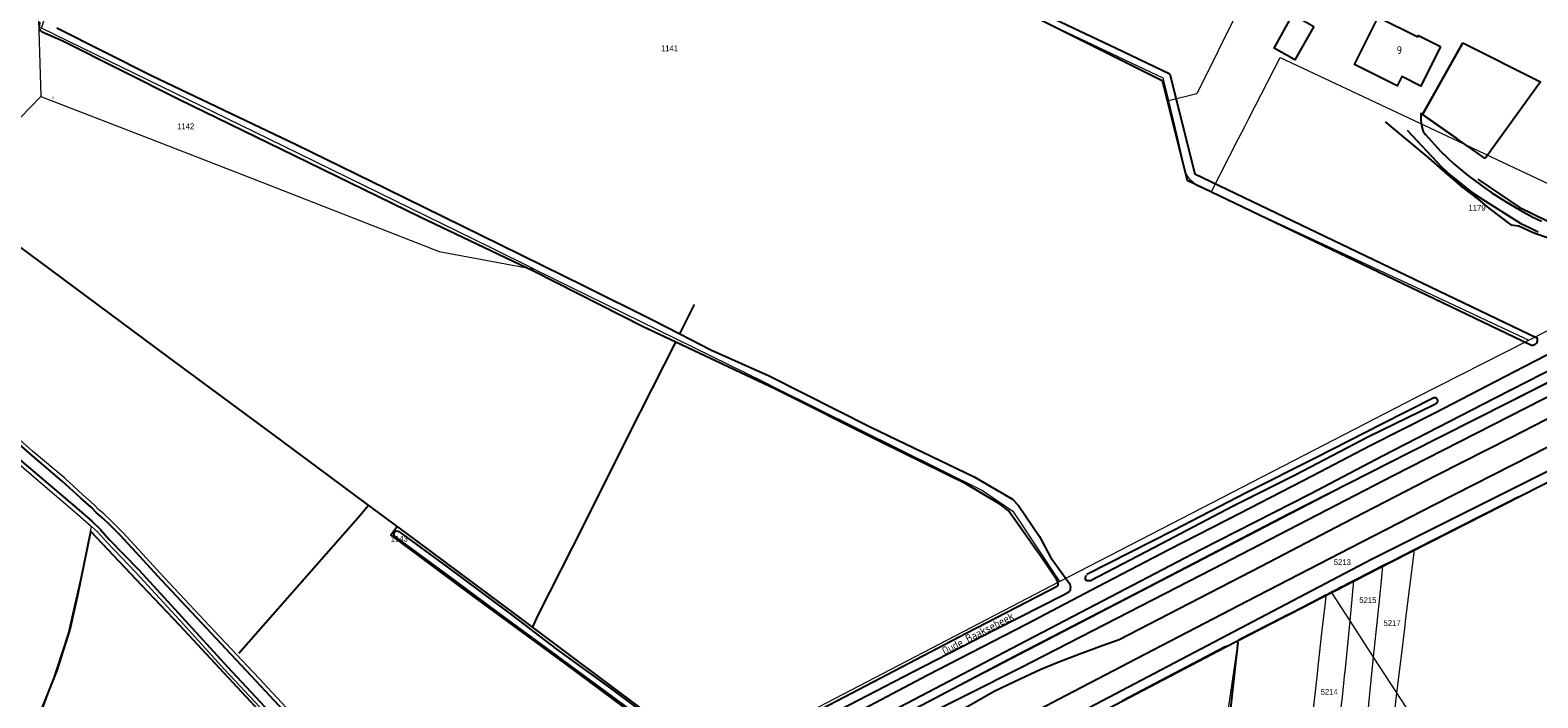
# Model space of a CAD drawing. Header units: metres. Extents: x 233829 to 239427, y 444283 to 448222.
# Tile 66 of 171: x 235767 to 236238, y 445825 to 446034. Entities that reach past the tile are written whole.
import ezdxf
from ezdxf.enums import TextEntityAlignment as Align

# ---------------------------------------------------------------- set-up
doc = ezdxf.new("R2010")
doc.units = ezdxf.units.M
doc.header["$MEASUREMENT"] = 0
doc.linetypes.add('DGN3', pattern=[54.868356, 36.578904, -18.289452])
for name, color, linetype in [('DAKRAND-BYG', 4, 'Continuous'), ('Goud-kadastrale grenzen', 13, 'Continuous'), ('HEG', 253, 'Continuous'), ('HOOFDGEBOUW', 4, 'Continuous'), ('HUISNUMMER', 253, 'Continuous'), ('INSTEEKSLOOT', 153, 'Continuous'), ('KANTVERH', 253, 'Continuous'), ('KANTWATER', 153, 'Continuous'), ('RASTER', 253, 'Continuous'), ('WATERLNAAM', 253, 'Continuous')]:
    doc.layers.add(name, color=color, linetype=linetype)
for name, color, linetype, lineweight in [('G01 kadestrale perceelsgrens', 73, 'Continuous', 0), ('G02 kadestrale sectiegrens', 73, 'DGN3', 30), ('Z01 perceelnummer', 73, 'Continuous', 13)]:
    doc.layers.add(name, color=color, linetype=linetype, lineweight=lineweight)
doc.styles.get("Standard").update_dxf_attribs({"font": 'iso.shx'})
doc.styles.add('Styledgn001', font='dgn001.shx')

# ---------------------------------------------------------------- blocks, each defined once
blk = doc.blocks.new('A$C1532452F')
at = {"layer": 'G01 kadestrale perceelsgrens'}
for p, q in [((235769.674, 446045.725), (235770.651, 446013.14)), ((235757.835, 446000), (235770.651, 446013.14)), ((235770.651, 446013.14), (235804.638, 446000)), ((236125.519, 446000), (236127.502, 445991.453)), ((236136.016, 445983.345), (236144.542, 446000)), ((236131.877, 445985.269), (236136.016, 445983.345)), ((236235.151, 445937.129), (236287.929, 445963.941)), ((236074.081, 445883.763), (236088.701, 445861.759)), ((236179.353, 445849.549), (236173.602, 445858.408)), ((236186.718, 445838.202), (236179.353, 445849.549)), ((236193.946, 445827.068), (236186.718, 445838.202)), ((236234.31, 445764.886), (236193.946, 445827.068))]:
    blk.add_line(p, q, dxfattribs=at)
at = {"layer": 'G01 kadestrale perceelsgrens', "flags": 128}
for points in [[(236165.056, 446081.355), (236144.96, 446040.999), (236131.505, 446013.979), (236122.634, 446011.811)], [(236000, 446076.463), (236027.144, 446063.514), (236120.87, 446019.027), (236122.634, 446011.811)], [(235841.547, 446000), (235770.941, 446034.525), (235774.165, 446044.546)], [(236144.542, 446000), (236146.494, 446003.813), (236147.752, 446006.267), (236157.523, 446025.329), (236211.351, 446000)], [(236122.634, 446011.811), (236125.483, 446000.153), (236125.519, 446000)], [(235804.638, 446000), (235837.274, 445987.382), (235894.979, 445964.777), (235924.696, 445959.306)], [(235924.696, 445959.306), (235911.052, 445966.013), (235841.547, 446000)], [(236211.351, 446000), (236223.356, 445994.351), (236287.929, 445963.941)], [(236136.016, 445983.345), (236201.646, 445952.836), (236235.151, 445937.129)], [(236000, 445799.425), (236188.194, 445897.202), (236280.226, 445943.924), (236326.762, 445968.978)], [(235924.696, 445959.306), (235996.522, 445923.997), (236000, 445922.269)], [(235792.577, 445880.805), (235790.317, 445882.912), (235788.811, 445884.185), (235787.302, 445885.716), (235783.797, 445888.866), (235778.144, 445894.025), (235768.101, 445902.493), (235754.844, 445914.229), (235739.225, 445927.825), (235724.815, 445940.2), (235711.261, 445952.248)], [(236088.701, 445861.759), (236199.903, 445919.223), (236235.151, 445937.129)], [(236000, 445922.269), (236064.62, 445890.163), (236074.081, 445883.763)], [(235744.878, 445914.711), (235751.506, 445908.87), (235774.153, 445889.715), (235782.148, 445882.85), (235786.482, 445878.912)], [(235901.833, 445763.855), (235890.226, 445775.97), (235873.44, 445794.143), (235857.156, 445811.802), (235838.808, 445831.49), (235824.863, 445846.307), (235809.325, 445862.898), (235801.208, 445871.76), (235796.304, 445877.054), (235792.577, 445880.805)], [(235751.591, 445766.332), (235750.536, 445767.209), (235760.626, 445793.446), (235773.912, 445829.24), (235779.283, 445845.805), (235784.121, 445866.792), (235786.482, 445878.912)], [(235786.482, 445878.912), (235788.364, 445877.277), (235791.174, 445874.128), (235800.386, 445864.577), (235813.851, 445849.954), (235828.048, 445834.309), (235848.385, 445812.589), (235865.212, 445795.007), (235884.1, 445774.755), (235896.99, 445761.004)], [(236193.946, 445827.068), (236195.47, 445839.41), (236196.423, 445847.127), (236196.804, 445850.215), (236199.451, 445871.651)], [(236186.718, 445838.202), (236188.013, 445850.894), (236188.824, 445858.83), (236189.149, 445862.009), (236189.622, 445866.647)], [(236000, 445815.613), (236001.203, 445816.247), (236088.701, 445861.759)], [(236179.353, 445849.549), (236180.124, 445857.408), (236180.135, 445857.517), (236180.574, 445861.994)], [(236163.803, 445785.223), (236169.256, 445833.881), (236169.432, 445835.446), (236169.607, 445837.012), (236170.485, 445844.844), (236171.363, 445852.675), (236171.538, 445854.242), (236171.889, 445857.372), (236171.908, 445857.538)], [(236172.559, 445784.429), (236176.616, 445822.542), (236176.784, 445824.119), (236176.952, 445825.697), (236177.754, 445833.238), (236177.789, 445833.592), (236179.353, 445849.549)], [(236136.583, 445788.157), (236138.137, 445800.048), (236144.513, 445843.45)], [(236181.111, 445783.515), (236182.589, 445796.182), (236183.373, 445804.741), (236183.831, 445809.729), (236184.123, 445812.814), (236184.653, 445818.004), (236185.096, 445822.336), (236185.557, 445826.849), (236186.718, 445838.202)], [(236190.533, 445782.508), (236190.263, 445789.082), (236190.582, 445795.694), (236190.749, 445798.636), (236190.952, 445800.457), (236191.127, 445802.025), (236191.301, 445803.592), (236191.751, 445807.632), (236192.474, 445814.108), (236192.861, 445817.58), (236193.946, 445827.068)]]:
    blk.add_lwpolyline(points, dxfattribs=at)
blk.add_lwpolyline([(236131.877, 445985.269, -0.2373107), (236127.502, 445991.453)], format="xyb", dxfattribs=at)
at = {"layer": 'G02 kadestrale sectiegrens', "flags": 128}
for points in [[(236199.451, 445871.651), (236227.559, 445885.913), (236256.192, 445900.441), (236284.033, 445914.635), (236307.6, 445927.414)], [(236189.622, 445866.647), (236192.17, 445867.957), (236199.451, 445871.651)], [(236180.574, 445861.994), (236180.748, 445862.083), (236185.219, 445864.383), (236187.01, 445865.304), (236189.622, 445866.647)], [(236173.602, 445858.408), (236174.496, 445858.867), (236174.899, 445859.075), (236174.943, 445859.097), (236175.39, 445859.327), (236176.688, 445859.995), (236177.031, 445860.171), (236178.003, 445860.671), (236178.066, 445860.704), (236180.574, 445861.994)], [(236144.513, 445843.45), (236158.408, 445850.594), (236159.301, 445851.053), (236160.195, 445851.513), (236164.664, 445853.812), (236169.133, 445856.11), (236170.027, 445856.569), (236171.814, 445857.489), (236171.908, 445857.538)], [(236171.908, 445857.538), (236171.948, 445857.558), (236172.665, 445857.927), (236173.112, 445858.157), (236173.602, 445858.408)], [(236108.363, 445824.537), (236140.42, 445841.345), (236144.513, 445843.45)]]:
    blk.add_lwpolyline(points, dxfattribs=at)
at = {"layer": 'Z01 perceelnummer', "linetype": 'Continuous', "lineweight": 13, "style": 'Styledgn001'}
for s, p in [('1141', (235966.923, 446028.205)), ('1142', (235815.897, 446003.846)), ('1179', (236218.994, 445978.43)), ('1143', (235882.564, 445875.128)), ('5213', (236176.933, 445867.836)), ('5215', (236184.909, 445855.975)), ('5217', (236192.476, 445848.817)), ('5214', (236172.843, 445827.344))]:
    blk.add_text(s, height=1.8, dxfattribs=at).set_placement(p, align=Align.MIDDLE_CENTER)

msp = doc.modelspace()

# ---------------------------------------------------------------- linework, layer by layer
at = {"layer": 'DAKRAND-BYG'}
msp.add_lwpolyline([(236168.03, 446035.02), (236162.14, 446024.6), (236155.63, 446028.29), (236161.52, 446038.71), (236168.03, 446035.02)], dxfattribs=at)
at = {"layer": 'HEG'}
for points in [[(236221.54, 445993.77), (236201.97, 446007.49), (236214.59, 446029.94)], [(236214.38, 446029.56), (236201.97, 446007.49), (236212.65, 446000)], [(236214.59, 446029.94), (236238.8, 446017.77), (236221.54, 445993.77)]]:
    msp.add_lwpolyline(points, dxfattribs=at)
at = {"layer": 'HOOFDGEBOUW'}
msp.add_lwpolyline([(236207.57, 446028.77), (236201.4, 446016.43), (236195.5, 446019.38), (236194.03, 446016.44), (236180.73, 446023.1), (236188.16, 446037.94), (236200.49, 446031.77), (236200.71, 446032.21), (236207.57, 446028.77)], dxfattribs=at)
at = {"layer": 'INSTEEKSLOOT'}
msp.add_line((235774.41, 446012.88), (235774.58, 446012.81), dxfattribs=at)
for points in [[(236123.14, 446020.08), (236106.16, 446028.28), (236077.78, 446041.68), (236053.37, 446053.33), (236022.33, 446067.79), (235992.88, 446082.23), (235962.07, 446097.09), (235935.13, 446110.16), (235916.84, 446118.65), (235892.38, 446130.58), (235866.22, 446142.83), (235839.47, 446155.44), (235820.29, 446164.77)], [(236070.8, 446043.14), (236120.74, 446018.15), (236128.48, 445987.03), (236235.73, 445935.69)], [(235770.49, 446036.29), (235770.31, 446035.95), (235770.2, 446035.58), (235770.15, 446035.2), (235770.17, 446034.82), (235770.26, 446034.45), (235770.4, 446034.09), (235770.6, 446033.77), (235770.86, 446033.48), (235771.15, 446033.24)], [(235775.72, 446034.58), (235805.25, 446019.72), (235850.43, 445998.21), (235878.43, 445984.44), (235914.23, 445966.83), (235940.29, 445954.1), (235961.78, 445943.38), (235970.15, 445939.06)], [(235968.87, 445936.52), (235958.74, 445941.31), (235924.64, 445958.49), (235889.09, 445975.49), (235849.88, 445994.62), (235813.71, 446012.23), (235777.55, 446030.38), (235771.15, 446033.24)], [(236123.14, 446020.08), (236130.88, 445988.99), (236237.69, 445937.86)], [(235791.73, 445879.96), (235789.52, 445882.02), (235787.99, 445883.3), (235786.48, 445884.84), (235783.04, 445887.93), (235777.34, 445893.13), (235767.31, 445901.59), (235754.05, 445913.33), (235738.42, 445926.93), (235724.02, 445939.3), (235708.21, 445953.36), (235692.53, 445966.96), (235674.94, 445982.46), (235648.51, 446005.64)], [(236083.38, 445868.89), (236073.08, 445883.45), (236072.65, 445883.99), (236070.21, 445885.82), (236059.38, 445892.32), (236032.77, 445905.42), (235999.96, 445921.81), (235968.87, 445936.52)], [(235970.15, 445939.06), (235979.87, 445934.06), (235998.07, 445925.95), (236029.73, 445909.99), (236062.06, 445894.45), (236073.98, 445887.46), (236075.88, 445885.46), (236082.37, 445875.83), (236085.84, 445869.38)], [(236235.73, 445935.69), (236236.06, 445935.59), (236236.41, 445935.56), (236236.75, 445935.62), (236237.08, 445935.75), (236237.36, 445935.95), (236237.6, 445936.2), (236237.77, 445936.51), (236237.87, 445936.84), (236237.89, 445937.19), (236237.83, 445937.53), (236237.69, 445937.86)], [(236096.97, 445863.74), (236096.64, 445863.1), (236096.72, 445862.39), (236097.16, 445862.07), (236097.87, 445862.05), (236098.32, 445862.14), (236118.08, 445872.43), (236142.87, 445885.37), (236162.41, 445895.22), (236185.14, 445907.02), (236205.4, 445916.95), (236206.29, 445917.42)], [(236205.53, 445919.13), (236189.25, 445910.86), (236168.67, 445900.34), (236147.18, 445889.55), (236124.2, 445877.7), (236097.23, 445863.93)], [(236206.29, 445917.42), (236206.49, 445917.59), (236206.63, 445917.82), (236206.7, 445918.07), (236206.7, 445918.34), (236206.63, 445918.59), (236206.49, 445918.82), (236206.29, 445919), (236206.05, 445919.11), (236205.79, 445919.16), (236205.53, 445919.13)], [(235752.31, 445909.76), (235774.93, 445890.63), (235783.33, 445883.41), (235786.63, 445880.58), (235789.23, 445878.11), (235792.06, 445874.94), (235801.26, 445865.4), (235814.71, 445850.79), (235828.93, 445835.12), (235849.23, 445813.44)], [(235856.25, 445811.02), (235837.91, 445830.7), (235823.96, 445845.51), (235808.46, 445862.07), (235800.29, 445870.98), (235795.45, 445876.21), (235791.73, 445879.96)], [(235956.45, 445820.46), (235945.4, 445828.64), (235930.03, 445839.98), (235913.27, 445852.25), (235896.71, 445864.52), (235881.38, 445875.71), (235881.08, 445875.87), (235880.94, 445876.27), (235880.95, 445876.77), (235881.16, 445877.37), (235881.67, 445877.61), (235882.47, 445877.39), (235897.5, 445866.36), (235917.95, 445851.14), (235931.6, 445840.64), (235948.61, 445828.41), (235963.34, 445817.34)], [(235989.06, 445808.82), (236023.78, 445826.91), (236059.52, 445845.68), (236087.89, 445860.31), (236088.29, 445860.55), (236088.26, 445861.4), (236087.73, 445862.37), (236083.38, 445868.89)], [(236085.84, 445869.38), (236091.77, 445861.17), (236091.95, 445860.56), (236092.04, 445860.01), (236092.03, 445859.56), (236091.97, 445859.01), (236091.6, 445858.41), (236089.93, 445857.5), (236068.77, 445846.77), (236042.84, 445833.48), (236017.41, 445820.29)]]:
    msp.add_lwpolyline(points, dxfattribs=at)
at = {"layer": 'KANTVERH'}
for points in [[(236073.75, 445840.98), (236097.47, 445853.36), (236132.59, 445871.64), (236166.89, 445889.18), (236189.52, 445900.99), (236224.48, 445919.02), (236249.3, 445931.65), (236280.52, 445947.6), (236317.21, 445966.07), (236342.65, 445979.09), (236384.79, 446000.43), (236389.93, 446003.03), (236406.51, 446011.27)], [(236201.4, 446008.02), (236201.42, 446005.75), (236201.8, 446003.58), (236202.21, 446002.26), (236202.88, 446001.28), (236207.63, 445996.09), (236211.77, 445992.17), (236215.98, 445988.61), (236220.34, 445985.4), (236223.64, 445983.07), (236227.87, 445980.41), (236232.45, 445977.64), (236236.4, 445975.5), (236239.08, 445974.3)], [(236197.19, 446002.63), (236207.92, 445991.2), (236210.84, 445988.53), (236213.83, 445986.07), (236217.16, 445983.44), (236220.46, 445981.27), (236232.62, 445973.51), (236235.34, 445972.26), (236238.06, 445970.97)], [(236064.66, 445812.58), (236088.32, 445825.06), (236115.3, 445839.13), (236147.34, 445855.7), (236179.39, 445872.31), (236205.91, 445885.9), (236236.2, 445901.32), (236300.29, 445934.3), (236333.86, 445951.12), (236369.98, 445969.46), (236389.28, 445979.22), (236411.12, 445990.04), (236429.73, 445999.29)], [(236078.25, 445848.48), (236100.67, 445860.2), (236123, 445871.86), (236145.11, 445883.23), (236167.53, 445894.74), (236185.65, 445904.19), (236205.77, 445914.47), (236230.44, 445927.21), (236250.92, 445937.69), (236267.75, 445946.17), (236288.68, 445956.88), (236309.66, 445967.48), (236343.96, 445985.03), (236365.7, 445995.96)], [(236044.74, 445810.99), (236046.7, 445812.69), (236049.45, 445815.01), (236052.55, 445817.47), (236054.47, 445819.21), (236055.92, 445820.47), (236068.49, 445827.69), (236076.41, 445831.45), (236082.65, 445834.35), (236087.95, 445836.49), (236094.67, 445839.07), (236102.26, 445841.89), (236107.26, 445843.73), (236126.04, 445853.4), (236151.59, 445866.62), (236177.29, 445880.03), (236206.52, 445895.03), (236229.75, 445906.87), (236250.74, 445917.67)], [(235950.42, 445781.54), (235971.34, 445792.64), (235987.79, 445801.38), (236007.08, 445811.41), (236029.41, 445823.12), (236047.38, 445832.52), (236078.25, 445848.48)], [(235983.85, 445793.8), (235998.42, 445801.48), (236019.33, 445812.27), (236038.83, 445822.7), (236073.75, 445840.98)]]:
    msp.add_lwpolyline(points, dxfattribs=at)
at = {"layer": 'KANTWATER'}
for points in [[(236056.97, 445800.91), (236186.01, 445868.77), (236338.32, 445944.93), (236455.2, 446004.19), (236492.96, 446022.63)], [(236043.74, 445818.37), (236076.33, 445834.87), (236136.47, 445865.72), (236192.83, 445894.84), (236275.85, 445937.24), (236356.52, 445978.72), (236411.06, 446006)], [(236043.86, 445822.29), (236074.58, 445838.45), (236116, 445859.93), (236160.39, 445883.02), (236197.55, 445901.97), (236239.25, 445922.99), (236305.17, 445956.67), (236359.12, 445984.41), (236389.64, 446000)], [(236057.04, 445797.5), (236064.43, 445801.37), (236097.71, 445818.95), (236140.42, 445841.34), (236192.17, 445867.96), (236256.19, 445900.44), (236284.03, 445914.64), (236307.6, 445927.41), (236336.14, 445941.33), (236336.74, 445941.31), (236337.33, 445940.94), (236338.15, 445940.06), (236338.81, 445938.58), (236336.11, 445922.88), (236333.98, 445913.44), (236333.28, 445909.14), (236332.61, 445905.69), (236331.84, 445902.15), (236331.43, 445898.89), (236330.95, 445895.24), (236330.66, 445891.02), (236334.87, 445890.53), (236335.7, 445894.22), (236346.87, 445894.06)]]:
    msp.add_lwpolyline(points, dxfattribs=at)
at = {"layer": 'RASTER'}
for p, q in [((235970.15, 445939.06), (235974.77, 445948.23)), ((236138.62, 445791.16), (236144.39, 445842.82))]:
    msp.add_line(p, q, dxfattribs=at)
for points in [[(236190.34, 446005.27), (236203.98, 445993.9), (236209.84, 445988.67), (236214.2, 445985), (236219.44, 445981.05), (236222.72, 445978.32), (236229.58, 445973.11), (236231.99, 445972.78), (236236.49, 445970.72), (236241.51, 445968.94), (236246.21, 445968.12), (236252.53, 445967.41), (236258.65, 445967.05), (236265.98, 445966.8), (236276.21, 445965.85), (236281.47, 445965.07), (236284.55, 445964.06)], [(236219.21, 445987.4), (236232.19, 445978.66), (236240.89, 445974.34), (236248.82, 445972.36), (236257.48, 445971.16), (236266.12, 445970.87), (236275.76, 445970.29), (236281.63, 445969.74), (236285.67, 445968.8), (236289.5, 445967.61), (236293.87, 445965.96), (236319.1, 445978.63), (236323.29, 445980.8)], [(235743.85, 445981.1), (235769.93, 445961.9), (235810.39, 445931.82), (235842.97, 445907.74), (235871.7, 445886.47), (235887.62, 445874.66), (235918.91, 445851.42), (235934.78, 445839.57), (235958.73, 445821.66), (235973.42, 445810.79), (235976.92, 445808), (235973.35, 445805.78), (235970.81, 445808.74), (235967.82, 445811.37), (235956.58, 445819.7), (235934.35, 445836.22), (235904.83, 445857.86), (235879.89, 445876.35), (235881.8, 445878.86)], [(235924.29, 445847.63), (235926.08, 445851.45), (235940.28, 445879.6), (235954.17, 445907.35), (235968.87, 445936.52)], [(235832.45, 445839.45), (235870.35, 445882.49), (235872.83, 445885.49)], [(235760.63, 445793.45), (235767.51, 445813.34), (235771.23, 445822.53), (235775.81, 445834), (235779.87, 445846.79), (235782.23, 445857.57), (235786.3, 445877.43), (235802.11, 445860.67), (235814, 445848.2), (235844.32, 445815.51), (235872.51, 445785.87), (235895.94, 445760.8), (235873.8, 445748.89), (235834.85, 445727.89), (235795.4, 445706.5)]]:
    msp.add_lwpolyline(points, dxfattribs=at)

# ---------------------------------------------------------------- block references
at = {"layer": 'Goud-kadastrale grenzen', "linetype": 'Continuous'}
msp.add_blockref('A$C1532452F', (0, 0), dxfattribs=at)

# ---------------------------------------------------------------- texts
at = {"layer": 'HUISNUMMER'}
msp.add_text('9', height=2.5, dxfattribs=at).set_placement((236193.92, 446026.36))
at = {"layer": 'WATERLNAAM'}
msp.add_text('Oude Baaksebeek', height=2.5, rotation=27.4622, dxfattribs=at).set_placement((236052.79, 445838.78))

doc.saveas('drawing.dxf')
